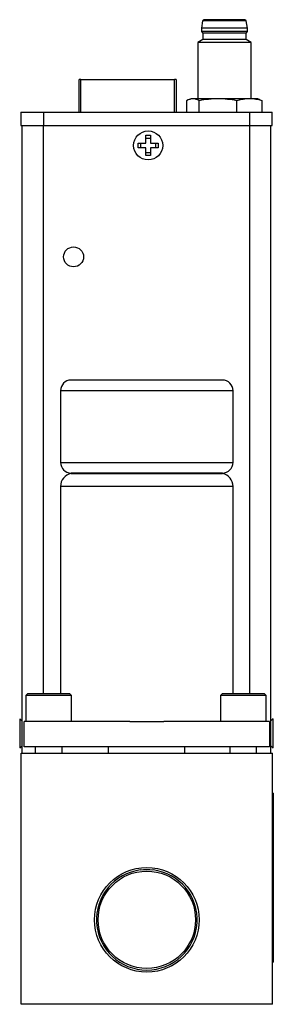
# Model space of a CAD drawing. Header units: inches. Extents: x 3 to 31.1, y 1.3 to 21.1.
# Tile 8 of 12: x 17.1 to 20.1, y 5.6 to 17.2. Entities that reach past the tile are written whole.
import ezdxf

# ---------------------------------------------------------------- set-up
doc = ezdxf.new("R2010")
doc.units = ezdxf.units.IN
doc.header["$MEASUREMENT"] = 0

msp = doc.modelspace()

# ---------------------------------------------------------------- linework, layer by layer
at = {"color": 7, "linetype": 'Continuous', "lineweight": 25}
for p, q in [((19.27, 17.225), (19.256, 17.14)), ((19.256, 17.14), (19.256, 17.101)), ((19.528, 17.14), (19.256, 17.14)), ((19.785, 17.225), (19.27, 17.225)), ((19.799, 17.14), (19.528, 17.14)), ((19.799, 17.14), (19.785, 17.225)), ((19.799, 17.101), (19.799, 17.14)), ((19.256, 17.101), (19.272, 17.081)), ((19.799, 17.101), (19.256, 17.101)), ((19.272, 17.081), (19.272, 17.003)), ((19.528, 17.081), (19.272, 17.081)), ((19.783, 17.081), (19.528, 17.081)), ((19.783, 17.081), (19.799, 17.101)), ((19.783, 17.003), (19.783, 17.081)), ((19.272, 17.003), (19.213, 16.969)), ((19.213, 16.969), (19.213, 16.302)), ((19.528, 16.969), (19.213, 16.969)), ((19.783, 17.003), (19.272, 17.003)), ((19.843, 16.969), (19.528, 16.969)), ((19.843, 16.969), (19.783, 17.003)), ((19.843, 16.302), (19.843, 16.969)), ((17.811, 16.144), (17.811, 16.532)), ((17.831, 16.532), (18.937, 16.532)), ((18.957, 16.532), (18.957, 16.144)), ((19.081, 16.28), (19.081, 16.144)), ((19.134, 16.302), (19.111, 16.293)), ((19.156, 16.302), (19.134, 16.302)), ((19.453, 16.302), (19.156, 16.302)), ((19.23, 16.144), (19.23, 16.28)), ((19.825, 16.302), (19.453, 16.302)), ((19.676, 16.144), (19.676, 16.28)), ((19.921, 16.302), (19.825, 16.302)), ((19.944, 16.293), (19.921, 16.302)), ((19.944, 16.293), (19.974, 16.28)), ((19.974, 16.144), (19.974, 16.28)), ((17.122, 16.144), (17.122, 15.987)), ((17.122, 16.144), (17.39, 16.144)), ((17.39, 16.144), (17.39, 15.987)), ((17.39, 16.144), (19.823, 16.144)), ((17.398, 16.148), (17.398, 16.144)), ((17.451, 16.144), (17.451, 16.148)), ((17.545, 16.144), (17.545, 16.148)), ((17.628, 16.144), (17.628, 16.148)), ((19.823, 16.144), (19.823, 15.987)), ((19.823, 16.144), (20.091, 16.144)), ((20.091, 15.987), (20.091, 16.144)), ((17.122, 15.987), (17.39, 15.987)), ((17.137, 8.558), (17.137, 15.987)), ((17.39, 15.987), (19.823, 15.987)), ((19.823, 15.987), (20.091, 15.987)), ((20.075, 8.558), (20.075, 15.987)), ((18.599, 15.871), (18.653, 15.871)), ((18.599, 15.778), (18.599, 15.871)), ((18.653, 15.871), (18.653, 15.778)), ((18.506, 15.778), (18.599, 15.778)), ((18.506, 15.724), (18.506, 15.778)), ((18.541, 15.724), (18.541, 15.778)), ((18.599, 15.836), (18.653, 15.836)), ((18.653, 15.778), (18.746, 15.778)), ((18.711, 15.778), (18.711, 15.724)), ((18.746, 15.778), (18.746, 15.724)), ((18.599, 15.724), (18.506, 15.724)), ((18.599, 15.631), (18.599, 15.724)), ((18.653, 15.665), (18.599, 15.665)), ((18.653, 15.631), (18.599, 15.631)), ((18.746, 15.724), (18.653, 15.724)), ((18.653, 15.724), (18.653, 15.631)), ((19.505, 12.974), (17.715, 12.974)), ((17.59, 12.849), (17.59, 11.999)), ((19.63, 11.999), (19.63, 12.849)), ((17.715, 11.87), (19.505, 11.87)), ((17.59, 11.716), (17.59, 9.262)), ((19.63, 9.262), (19.63, 11.716)), ((17.2, 9.262), (17.18, 9.242)), ((17.18, 9.242), (17.18, 8.934)), ((17.553, 9.242), (17.18, 9.242)), ((17.545, 9.262), (17.2, 9.262)), ((17.7, 9.262), (17.545, 9.262)), ((17.72, 9.242), (17.553, 9.242)), ((17.72, 9.242), (17.7, 9.262)), ((17.72, 8.934), (17.72, 9.242)), ((19.5, 9.262), (19.48, 9.242)), ((19.48, 9.242), (19.48, 8.934)), ((19.853, 9.242), (19.48, 9.242)), ((19.845, 9.262), (19.5, 9.262)), ((20, 9.262), (19.845, 9.262)), ((20.02, 9.242), (19.853, 9.242)), ((20.02, 9.242), (20, 9.262)), ((20.02, 8.934), (20.02, 9.242)), ((17.137, 8.94), (17.107, 8.966)), ((17.107, 8.966), (17.107, 8.65)), ((17.16, 8.634), (17.16, 8.934)), ((18.409, 8.934), (17.16, 8.934)), ((18.409, 8.934), (18.811, 8.934)), ((20.06, 8.934), (18.811, 8.934)), ((20.06, 8.934), (20.06, 8.634)), ((20.105, 8.966), (20.075, 8.941)), ((20.105, 8.622), (20.105, 8.966)), ((17.107, 8.65), (17.107, 8.622)), ((17.107, 8.622), (17.137, 8.647)), ((20.06, 8.634), (17.16, 8.634)), ((17.291, 8.634), (17.291, 8.558)), ((17.608, 8.558), (17.608, 8.634)), ((18.156, 8.558), (18.156, 8.634)), ((19.056, 8.634), (19.056, 8.558)), ((19.591, 8.634), (19.591, 8.558)), ((19.908, 8.558), (19.908, 8.634)), ((20.075, 8.647), (20.105, 8.622)), ((17.125, 5.588), (17.125, 8.558)), ((17.125, 8.558), (20.095, 8.558)), ((20.095, 5.588), (20.095, 8.558)), ((20.105, 8.088), (20.095, 8.088)), ((20.105, 8.088), (20.105, 6.088)), ((20.105, 7.916), (20.105, 7.916)), ((20.105, 7.916), (20.105, 7.628)), ((20.105, 7.628), (20.105, 7.628)), ((20.105, 7.142), (20.105, 7.142)), ((20.105, 6.858), (20.105, 7.142)), ((20.105, 6.858), (20.105, 6.858)), ((20.105, 6.858), (20.105, 6.573)), ((20.105, 6.573), (20.105, 6.573)), ((20.095, 6.088), (20.105, 6.088)), ((20.095, 5.588), (17.125, 5.588))]:
    msp.add_line(p, q, dxfattribs=at)
at = {"color": 8, "linetype": 'Continuous', "lineweight": 25}
for p, q in [((17.831, 16.144), (17.831, 16.532)), ((18.937, 16.144), (18.937, 16.532)), ((17.387, 9.262), (17.387, 15.987)), ((19.825, 15.987), (19.825, 9.262)), ((19.63, 12.849), (17.59, 12.849)), ((17.59, 11.999), (19.63, 11.999)), ((19.63, 11.716), (17.59, 11.716))]:
    msp.add_line(p, q, dxfattribs=at)
at = {"color": 7, "linetype": 'Continuous', "lineweight": 25, "flags": 128}
for points in [[(17.831, 16.532), (17.827, 16.532), (17.823, 16.532), (17.819, 16.532), (17.816, 16.532), (17.814, 16.532), (17.812, 16.532), (17.811, 16.532), (17.811, 16.532)], [(18.957, 16.532), (18.956, 16.532), (18.955, 16.532), (18.953, 16.532), (18.951, 16.532), (18.948, 16.532), (18.944, 16.532), (18.941, 16.532), (18.937, 16.532)]]:
    msp.add_lwpolyline(points, dxfattribs=at)
at = {"color": 7, "linetype": 'Continuous', "lineweight": 25}
for centre, radius in [((18.626, 15.751), 0.172), ((17.744, 14.432), 0.118), ((18.61, 6.588), 0.619), ((18.61, 6.588), 0.576)]:
    msp.add_circle(centre, radius, dxfattribs=at)
for centre, radius, start, end in [((19.286, 17.223), 0.0157, 90, 173.4802), ((19.769, 17.223), 0.0157, 6.5198, 90), ((17.715, 12.849), 0.125, 90, 180), ((19.505, 12.849), 0.125, 0, 90), ((17.715, 11.999), 0.125, 180, 270), ((19.505, 11.999), 0.125, 270, 0), ((17.747, 11.716), 0.157, 101.9027, 180), ((19.472, 11.716), 0.157, 0, 78.0973), ((18.61, 6.588), 0.595, 97.0722, 82.9278)]:
    msp.add_arc(centre, radius, start, end, dxfattribs=at)
for points in [[(19.528, 17.239), (19.394, 17.239), (19.286, 17.239), (19.286, 17.239)], [(19.156, 16.302), (19.131, 16.302), (19.106, 16.293), (19.081, 16.28)], [(19.23, 16.28), (19.205, 16.293), (19.181, 16.302), (19.156, 16.302)], [(19.453, 16.302), (19.378, 16.302), (19.304, 16.293), (19.23, 16.28)], [(19.676, 16.28), (19.602, 16.293), (19.528, 16.302), (19.453, 16.302)], [(19.825, 16.302), (19.775, 16.302), (19.725, 16.293), (19.676, 16.28)], [(19.974, 16.28), (19.925, 16.293), (19.875, 16.302), (19.825, 16.302)], [(18.536, 7.178), (18.585, 7.185), (18.634, 7.185), (18.683, 7.178)]]:
    msp.add_open_spline(points, degree=3, dxfattribs=at)
for points, knots in [([(19.769, 17.239), (19.769, 17.239), (19.744, 17.239), (19.653, 17.239), (19.592, 17.239), (19.528, 17.239)], [0, 0, 0, 0, 0.5, 0.5, 1, 1, 1, 1]), ([(19.505, 11.874), (19.505, 11.874), (19.481, 11.874), (19.392, 11.874), (19.325, 11.874), (19.16, 11.874), (19.06, 11.874), (18.844, 11.874), (18.727, 11.874), (18.492, 11.874), (18.375, 11.874), (18.159, 11.874), (18.06, 11.874), (17.894, 11.874), (17.827, 11.874), (17.738, 11.874), (17.715, 11.874), (17.715, 11.874)], [0, 0, 0, 0, 0.125, 0.125, 0.25, 0.25, 0.375, 0.375, 0.5, 0.5, 0.625, 0.625, 0.75, 0.75, 0.875, 0.875, 1, 1, 1, 1])]:
    msp.add_open_spline(points, degree=3, knots=knots, dxfattribs=at)

doc.saveas('drawing.dxf')
